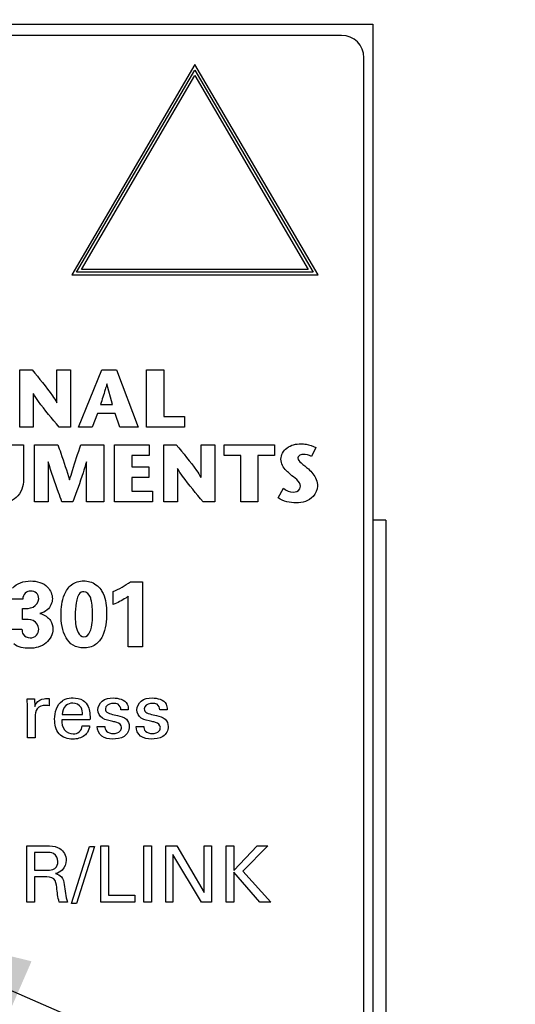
# Model space of a CAD drawing. Header units: inches. Extents: x 0.2 to 16.8, y 0.2 to 10.8.
# Tile 8 of 19: x 7.97 to 8.413, y 7.459 to 8.338. Entities that reach past the tile are written whole.
import ezdxf

# ---------------------------------------------------------------- set-up
doc = ezdxf.new("R2010")
doc.units = ezdxf.units.IN
doc.header["$LTSCALE"] = 0.935
doc.header["$MEASUREMENT"] = 0
doc.layers.get('0').update_dxf_attribs({"linetype": 'CONTINUOUS'})
doc.layers.add('DETAIL', color=7, linetype='CONTINUOUS')
doc.layers.add('DIMENSIONS', color=7, linetype='CONTINUOUS')
doc.styles.get("Standard").update_dxf_attribs({"font": 'txt', "width": 0.8})
doc.dimstyles.new('DIMSTYLE_1', dxfattribs={"dimtxt": 0.125, "dimasz": 0.18, "dimexe": 0.125, "dimexo": 0.0625, "dimgap": 0.03125, "dimtad": 0, "dimtih": 1, "dimtoh": 1, "dimdec": 3, "dimzin": 4, "dimdsep": 46, "dimtxsty": 'STANDARD', "dimblk": '_FILLED', "dimblk1": '_FILLED', "dimblk2": '_FILLED', "dimcen": 0.09, "dimadec": 0, "dimazin": 0, "dimtp": 0.005, "dimtm": 0.005, "dimtfac": 1, "dimtdec": 3, "dimtofl": 0, "dimtmove": 0, "dimatfit": 3, "dimldrblk": '_FILLED', "dimfxl": 1, "dimtolj": 1, "dimtzin": 4, "dimarcsym": 0})
doc.dimstyles.get("Standard").update_dxf_attribs({"dimtxt": 0.125, "dimasz": 0.18, "dimexe": 0.125, "dimexo": 0.0625, "dimgap": 0.09, "dimtad": 0, "dimtih": 1, "dimtoh": 1, "dimdec": 3, "dimzin": 4, "dimdsep": 46, "dimtxsty": 'STANDARD', "dimblk": '_FILLED', "dimblk1": '_FILLED', "dimblk2": '_FILLED', "dimcen": 0.09, "dimadec": 0, "dimazin": 0, "dimtol": 1, "dimtp": 0.01, "dimtm": 0.01, "dimtfac": 1, "dimtdec": 3, "dimtofl": 0, "dimtmove": 0, "dimatfit": 3, "dimldrblk": '_FILLED', "dimfxl": 1, "dimtolj": 1, "dimtzin": 4, "dimarcsym": 0})

# ---------------------------------------------------------------- blocks, each defined once
blk = doc.blocks.new('*D2')
at = {"layer": 'DIMENSIONS', "color": 2, "linetype": 'CONTINUOUS'}
blk.add_line((8.28533, 8.39675), (8.28533, 9.02175), dxfattribs=at)
at = {"layer": 'DIMENSIONS', "color": 2, "linetype": 'CONTINUOUS', "insert": (8.22283, 9.08425), "char_height": 0.125, "width": 1.125, "attachment_point": 1, "rotation": 90, "line_spacing_factor": 0.9}
blk.add_mtext('.492{\\Ftxt.shx;\\W1.000000;\\H0.125000; }[12.5]', dxfattribs=at)
blk = doc.blocks.new('_FILLED')
at = {"color": 0, "linetype": 'BYBLOCK'}
blk.add_solid([(0, 0), (-1, 0.1736), (-1, -0.1736)], dxfattribs=at)

msp = doc.modelspace()

# ---------------------------------------------------------------- linework, layer by layer
at = {"color": 7, "linetype": 'CONTINUOUS'}
for p, q in [((7.49933, 8.33425), (8.28533, 8.33425)), ((8.28533, 8.33425), (8.28533, 4.19834)), ((8.25733, 8.32425), (7.9278, 8.32425)), ((8.27733, 4.23425), (8.27733, 8.30425)), ((8.29705, 7.89125), (8.28533, 7.89125)), ((8.29705, 7.89125), (8.29705, 3.89125))]:
    msp.add_line(p, q, dxfattribs=at)
at = {"color": 40, "linetype": 'CONTINUOUS'}
for p, q in [((8.12633, 8.29825), (8.01633, 8.11025)), ((8.02069, 8.11275), (8.12632, 8.2933)), ((8.12632, 8.2933), (8.23198, 8.11275)), ((8.23633, 8.11025), (8.12633, 8.29825)), ((8.02505, 8.11525), (8.12633, 8.28835)), ((8.12633, 8.28835), (8.22761, 8.11525)), ((8.01633, 8.11025), (8.23633, 8.11025)), ((8.23198, 8.11275), (8.02069, 8.11275)), ((8.22761, 8.11525), (8.02505, 8.11525)), ((7.96981, 7.97437), (7.96981, 8.02539)), ((7.96981, 8.02539), (7.98098, 8.02539)), ((8.00313, 7.99616), (8.00313, 8.02539)), ((8.00313, 8.02539), (8.01523, 8.02539)), ((8.01523, 8.02539), (8.01523, 7.97437)), ((8.02247, 7.97437), (8.04325, 8.0254)), ((8.04325, 8.0254), (8.05616, 8.0254)), ((8.05616, 8.0254), (8.07556, 7.97437)), ((8.08305, 7.97437), (8.08305, 8.02539)), ((8.08305, 8.02539), (8.09846, 8.02539)), ((8.09846, 8.02539), (8.09846, 7.98391)), ((8.05275, 7.99463), (8.04778, 8.01286)), ((7.98189, 8.00426), (7.98189, 7.97437)), ((8.04203, 7.99463), (8.05275, 7.99463)), ((8.0394, 7.98655), (8.03452, 7.97437)), ((8.05522, 7.98655), (8.0394, 7.98655)), ((8.05923, 7.97437), (8.05522, 7.98655)), ((8.09846, 7.98391), (8.11712, 7.98391)), ((8.11712, 7.98391), (8.11712, 7.97437)), ((7.98189, 7.97437), (7.96981, 7.97437)), ((8.01523, 7.97437), (8.00495, 7.97437)), ((8.03452, 7.97437), (8.02247, 7.97437)), ((8.07556, 7.97437), (8.05923, 7.97437)), ((8.11712, 7.97437), (8.08305, 7.97437)), ((7.95999, 7.95848), (7.97328, 7.95848)), ((7.97328, 7.95848), (7.97328, 7.92764)), ((7.98303, 7.90753), (7.98303, 7.95855)), ((7.98303, 7.95855), (8.00386, 7.95855)), ((8.02451, 7.95855), (8.04493, 7.95855)), ((8.04493, 7.95855), (8.04493, 7.90753)), ((8.05446, 7.90753), (8.05446, 7.95855)), ((8.05446, 7.95855), (8.08546, 7.95855)), ((8.08546, 7.95855), (8.08546, 7.949)), ((8.09859, 7.90753), (8.09859, 7.95855)), ((8.09859, 7.95855), (8.10974, 7.95855)), ((8.1319, 7.92932), (8.1319, 7.95855)), ((8.1319, 7.95855), (8.14403, 7.95855)), ((8.14403, 7.95855), (8.14403, 7.90753)), ((8.15257, 7.949), (8.15257, 7.95855)), ((8.15257, 7.95855), (8.19741, 7.95855)), ((8.19741, 7.95855), (8.19741, 7.949)), ((8.23439, 7.956), (8.23045, 7.94799)), ((7.99513, 7.94325), (7.99513, 7.90753)), ((8.02955, 7.90753), (8.02955, 7.94325)), ((8.06986, 7.949), (8.06986, 7.93894)), ((8.08546, 7.949), (8.06986, 7.949)), ((8.1673, 7.949), (8.15257, 7.949)), ((8.1673, 7.90753), (8.1673, 7.949)), ((8.18268, 7.949), (8.18268, 7.90753)), ((8.19741, 7.949), (8.18268, 7.949)), ((8.06986, 7.93894), (8.08508, 7.93894)), ((8.08508, 7.93894), (8.08508, 7.92939)), ((8.11069, 7.93742), (8.11069, 7.90753)), ((8.06986, 7.92939), (8.06986, 7.91707)), ((8.08508, 7.92939), (8.06986, 7.92939)), ((8.06986, 7.91707), (8.08858, 7.91707)), ((8.08858, 7.91707), (8.08858, 7.90753)), ((8.20078, 7.91131), (8.20544, 7.91976)), ((7.99513, 7.90753), (7.98303, 7.90753)), ((8.01729, 7.90753), (8.00758, 7.90753)), ((8.04493, 7.90753), (8.02955, 7.90753)), ((8.08858, 7.90753), (8.05446, 7.90753)), ((8.11069, 7.90753), (8.09859, 7.90753)), ((8.14403, 7.90753), (8.13372, 7.90753)), ((8.18268, 7.90753), (8.1673, 7.90753)), ((8.06869, 7.83614), (8.07944, 7.83614)), ((8.07944, 7.83614), (8.07944, 7.77801)), ((8.05329, 7.81583), (8.05329, 7.8274)), ((7.97261, 7.82065), (7.95987, 7.82065)), ((8.06686, 7.77801), (8.06686, 7.82324)), ((7.97245, 7.80258), (7.97245, 7.81233)), ((7.95912, 7.79383), (7.97178, 7.79383)), ((8.07944, 7.77801), (8.06686, 7.77801)), ((7.97654, 7.73156), (7.98315, 7.73156)), ((7.97689, 7.72447), (7.97654, 7.73156)), ((7.98315, 7.73156), (7.98329, 7.72482)), ((7.99614, 7.73184), (7.99614, 7.72544)), ((7.97689, 7.69666), (7.97689, 7.72447)), ((7.9949, 7.72572), (7.99302, 7.72579)), ((7.99614, 7.72544), (7.9949, 7.72572)), ((8.06684, 7.7219), (8.06017, 7.7219)), ((8.10157, 7.7219), (8.09489, 7.7219)), ((7.9835, 7.71523), (7.9835, 7.69666)), ((8.03262, 7.71293), (8.00752, 7.71293)), ((8.00779, 7.71752), (8.02594, 7.71752)), ((8.02573, 7.70758), (8.03226, 7.70758)), ((8.03904, 7.70702), (8.04592, 7.70702)), ((8.07376, 7.70702), (8.08064, 7.70702)), ((7.9835, 7.69666), (7.97689, 7.69666)), ((7.97627, 7.55005), (7.97627, 7.60024)), ((7.97627, 7.60024), (7.9942, 7.60024)), ((8.01598, 7.54893), (8.03224, 7.5996)), ((8.03676, 7.5996), (8.02056, 7.54893)), ((8.03224, 7.5996), (8.03676, 7.5996)), ((8.04239, 7.55005), (8.04239, 7.60024)), ((8.04239, 7.60024), (8.04927, 7.60024)), ((8.04927, 7.60024), (8.04927, 7.55623)), ((8.08064, 7.55005), (8.08064, 7.60024)), ((8.08064, 7.60024), (8.08758, 7.60024)), ((8.08758, 7.60024), (8.08758, 7.55005)), ((8.10044, 7.55005), (8.10044, 7.60024)), ((8.10044, 7.60024), (8.1101, 7.60024)), ((8.1101, 7.60024), (8.13477, 7.55873)), ((8.13477, 7.55873), (8.13477, 7.60024)), ((8.13477, 7.60024), (8.14116, 7.60024)), ((8.14116, 7.60024), (8.14116, 7.55005)), ((8.15432, 7.55005), (8.15432, 7.60024)), ((8.15432, 7.60024), (8.1612, 7.60024)), ((8.1612, 7.57826), (8.18212, 7.60024)), ((8.1612, 7.60024), (8.1612, 7.57826)), ((8.19165, 7.60024), (8.16918, 7.57778)), ((8.18212, 7.60024), (8.19165, 7.60024)), ((7.98301, 7.59439), (7.98301, 7.57862)), ((7.99399, 7.59439), (7.98301, 7.59439)), ((8.10676, 7.59265), (8.10676, 7.55005)), ((8.13227, 7.55005), (8.10676, 7.59265)), ((7.98301, 7.57862), (7.99399, 7.57862)), ((7.98314, 7.5727), (7.98314, 7.55005)), ((7.99191, 7.5727), (7.98314, 7.5727)), ((8.1612, 7.57667), (8.1612, 7.55005)), ((8.18435, 7.55005), (8.1612, 7.57667)), ((8.16918, 7.57778), (8.19407, 7.55005)), ((8.04927, 7.55623), (8.07262, 7.55623)), ((8.07262, 7.55623), (8.07262, 7.55005)), ((7.98314, 7.55005), (7.97627, 7.55005)), ((8.01262, 7.55005), (8.00518, 7.55005)), ((8.02056, 7.54893), (8.01598, 7.54893)), ((8.07262, 7.55005), (8.04239, 7.55005)), ((8.08758, 7.55005), (8.08064, 7.55005)), ((8.10676, 7.55005), (8.10044, 7.55005)), ((8.14116, 7.55005), (8.13227, 7.55005)), ((8.1612, 7.55005), (8.15432, 7.55005)), ((8.19407, 7.55005), (8.18435, 7.55005))]:
    msp.add_line(p, q, dxfattribs=at)
at = {"color": 7, "linetype": 'CONTINUOUS'}
msp.add_arc((8.25733, 8.30425), 0.02, 0, 90, dxfattribs=at)
at = {"color": 40, "linetype": 'CONTINUOUS'}
msp.add_arc((8.02132, 7.9017), 0.08088, 293.2806, 305.8548, dxfattribs=at)
for points, knots in [([(7.98098, 8.02539), (7.98713, 8.01782), (7.99497, 8.00848), (8.00183, 7.99833), (8.00297, 7.99616)], [0, 0, 0, 0, 0.798888, 1, 1, 1, 1]), ([(8.04765, 8.01286), (8.04719, 8.01116), (8.04545, 8.00505), (8.04341, 7.99902), (8.04203, 7.99463)], [0, 0, 0, 0, 0.276395, 1, 1, 1, 1]), ([(8.00495, 7.97437), (7.99871, 7.98191), (7.99053, 7.99146), (7.98344, 8.00186), (7.98205, 8.00426)], [0, 0, 0, 0, 0.779591, 1, 1, 1, 1]), ([(8.20319, 7.94572), (8.20319, 7.94947), (8.2081, 7.95759), (8.21668, 7.95943), (8.22104, 7.95943)], [0, 0, 0, 0, 0.462394, 1, 1, 1, 1]), ([(8.22104, 7.95943), (8.22257, 7.95943), (8.22718, 7.95901), (8.23177, 7.95765), (8.23439, 7.956)], [0, 0, 0, 0, 0.331731, 1, 1, 1, 1]), ([(8.00386, 7.95855), (8.00474, 7.9561), (8.00848, 7.94572), (8.01197, 7.93524), (8.01431, 7.92714)], [0, 0, 0, 0, 0.235617, 1, 1, 1, 1]), ([(8.01444, 7.92714), (8.01523, 7.93001), (8.01829, 7.94057), (8.02191, 7.95096), (8.02451, 7.95855)], [0, 0, 0, 0, 0.270841, 1, 1, 1, 1]), ([(8.10974, 7.95855), (8.11591, 7.95099), (8.12377, 7.94164), (8.13063, 7.93149), (8.13177, 7.92932)], [0, 0, 0, 0, 0.799015, 1, 1, 1, 1]), ([(8.00758, 7.90753), (8.00654, 7.91033), (8.00215, 7.92213), (7.99803, 7.93405), (7.99527, 7.94325)], [0, 0, 0, 0, 0.237231, 1, 1, 1, 1]), ([(8.02939, 7.94325), (8.02844, 7.94002), (8.02473, 7.92801), (8.02045, 7.91618), (8.01729, 7.90753)], [0, 0, 0, 0, 0.267584, 1, 1, 1, 1]), ([(8.21166, 7.93209), (8.21045, 7.93315), (8.20627, 7.93652), (8.20319, 7.94189), (8.20319, 7.94572)], [0, 0, 0, 0, 0.29516, 1, 1, 1, 1]), ([(8.22294, 7.94988), (8.22228, 7.94988), (8.22037, 7.9498), (8.21844, 7.94803), (8.21844, 7.94675)], [0, 0, 0, 0, 0.340054, 1, 1, 1, 1]), ([(8.21844, 7.94675), (8.21844, 7.94507), (8.22223, 7.94144), (8.2256, 7.93891), (8.22769, 7.93699)], [0, 0, 0, 0, 0.372142, 1, 1, 1, 1]), ([(8.13372, 7.90753), (8.12748, 7.91507), (8.11931, 7.92463), (8.11222, 7.93502), (8.11082, 7.93742)], [0, 0, 0, 0, 0.779424, 1, 1, 1, 1]), ([(8.22769, 7.93699), (8.22911, 7.93565), (8.23336, 7.93159), (8.23585, 7.9256), (8.23585, 7.92166)], [0, 0, 0, 0, 0.330929, 1, 1, 1, 1]), ([(7.97328, 7.92764), (7.97328, 7.92179), (7.96904, 7.90924), (7.95663, 7.90658), (7.95125, 7.90658)], [0, 0, 0, 0, 0.521127, 1, 1, 1, 1]), ([(8.21421, 7.91621), (8.21637, 7.91621), (8.22, 7.91756), (8.22061, 7.92069), (8.22061, 7.92152)], [0, 0, 0, 0, 0.722547, 1, 1, 1, 1]), ([(8.23585, 7.92166), (8.23585, 7.91834), (8.23198, 7.9094), (8.22227, 7.90664), (8.21684, 7.90664)], [0, 0, 0, 0, 0.378669, 1, 1, 1, 1]), ([(7.97944, 7.8369), (7.98488, 7.8369), (7.99506, 7.8343), (7.99901, 7.82478), (7.99901, 7.82107)], [0, 0, 0, 0, 0.594577, 1, 1, 1, 1]), ([(8.00678, 7.80691), (8.00678, 7.81298), (8.00792, 7.82273), (8.01537, 7.83465), (8.02316, 7.83698), (8.02703, 7.83698)], [0, 0, 0, 0, 0.451945, 0.711817, 1, 1, 1, 1]), ([(8.02703, 7.83698), (8.02888, 7.83698), (8.0347, 7.83629), (8.03999, 7.83261), (8.04218, 7.82931)], [0, 0, 0, 0, 0.318682, 1, 1, 1, 1]), ([(7.97969, 7.8279), (7.97796, 7.8279), (7.97401, 7.82661), (7.97261, 7.82261), (7.97261, 7.82065)], [0, 0, 0, 0, 0.470579, 1, 1, 1, 1]), ([(7.98685, 7.82099), (7.98685, 7.82286), (7.98537, 7.82679), (7.98145, 7.8279), (7.97969, 7.8279)], [0, 0, 0, 0, 0.51525, 1, 1, 1, 1]), ([(8.02711, 7.82731), (8.02631, 7.82731), (8.02358, 7.82672), (8.02196, 7.8241), (8.02137, 7.82232)], [0, 0, 0, 0, 0.298214, 1, 1, 1, 1]), ([(8.03344, 7.82057), (8.03331, 7.82116), (8.03255, 7.82416), (8.02968, 7.82731), (8.02711, 7.82731)], [0, 0, 0, 0, 0.1883, 1, 1, 1, 1]), ([(8.04218, 7.82931), (8.04296, 7.82817), (8.04666, 7.82185), (8.04743, 7.81421), (8.04743, 7.80833)], [0, 0, 0, 0, 0.190842, 1, 1, 1, 1]), ([(7.97245, 7.81233), (7.9756, 7.81241), (7.98211, 7.81181), (7.98685, 7.81801), (7.98685, 7.82099)], [0, 0, 0, 0, 0.514607, 1, 1, 1, 1]), ([(7.99901, 7.82107), (7.99901, 7.81741), (7.99604, 7.81093), (7.99019, 7.80859), (7.98786, 7.80791)], [0, 0, 0, 0, 0.600787, 1, 1, 1, 1]), ([(8.02137, 7.82232), (8.02085, 7.82075), (8.01974, 7.81538), (8.01945, 7.80989), (8.01945, 7.80608)], [0, 0, 0, 0, 0.302438, 1, 1, 1, 1]), ([(8.06686, 7.82324), (8.06613, 7.82269), (8.06187, 7.81977), (8.05722, 7.81743), (8.05329, 7.81583)], [0, 0, 0, 0, 0.177247, 1, 1, 1, 1]), ([(7.98677, 7.794), (7.98677, 7.79699), (7.98225, 7.8034), (7.97562, 7.80258), (7.97245, 7.80258)], [0, 0, 0, 0, 0.485219, 1, 1, 1, 1]), ([(7.98786, 7.80791), (7.98958, 7.80736), (7.99205, 7.80641), (7.99415, 7.80485), (7.99477, 7.80433)], [0, 0, 0, 0, 0.691683, 1, 1, 1, 1]), ([(7.99477, 7.80433), (7.9957, 7.80355), (7.99841, 7.80068), (7.99951, 7.79661), (7.99951, 7.79392)], [0, 0, 0, 0, 0.311297, 1, 1, 1, 1]), ([(8.02686, 7.7771), (8.02361, 7.7771), (8.01706, 7.77859), (8.00796, 7.78915), (8.00678, 7.79985), (8.00678, 7.80691)], [0, 0, 0, 0, 0.243603, 0.470304, 1, 1, 1, 1]), ([(8.01945, 7.80608), (8.01945, 7.80369), (8.01941, 7.79727), (8.02249, 7.78692), (8.02719, 7.78692)], [0, 0, 0, 0, 0.337677, 1, 1, 1, 1]), ([(8.04743, 7.80833), (8.04743, 7.80132), (8.04661, 7.79058), (8.03787, 7.77883), (8.03053, 7.7771), (8.02686, 7.7771)], [0, 0, 0, 0, 0.50216, 0.736937, 1, 1, 1, 1]), ([(8.02719, 7.78692), (8.03217, 7.78692), (8.03488, 7.79765), (8.03493, 7.80411), (8.03493, 7.80624)], [0, 0, 0, 0, 0.700064, 1, 1, 1, 1]), ([(7.97178, 7.79383), (7.97185, 7.79226), (7.97249, 7.78809), (7.97692, 7.78609), (7.97928, 7.78609)], [0, 0, 0, 0, 0.399847, 1, 1, 1, 1]), ([(7.99951, 7.79392), (7.99951, 7.78937), (7.99424, 7.77929), (7.98372, 7.77676), (7.97844, 7.77676)], [0, 0, 0, 0, 0.46296, 1, 1, 1, 1]), ([(7.97928, 7.78609), (7.98126, 7.78609), (7.98555, 7.78769), (7.98677, 7.79201), (7.98677, 7.794)], [0, 0, 0, 0, 0.498361, 1, 1, 1, 1]), ([(7.98329, 7.72482), (7.98357, 7.72591), (7.98512, 7.72946), (7.98902, 7.73133), (7.99163, 7.7317)], [0, 0, 0, 0, 0.299949, 1, 1, 1, 1]), ([(8.00794, 7.72989), (8.00874, 7.73046), (8.01172, 7.73202), (8.01512, 7.73246), (8.01746, 7.73246)], [0, 0, 0, 0, 0.297216, 1, 1, 1, 1]), ([(8.01746, 7.73246), (8.02055, 7.73246), (8.02636, 7.7315), (8.03262, 7.72364), (8.03271, 7.71694), (8.03262, 7.71293)], [0, 0, 0, 0, 0.327398, 0.575396, 1, 1, 1, 1]), ([(8.03974, 7.72183), (8.03974, 7.72469), (8.04311, 7.73119), (8.04994, 7.7324), (8.05336, 7.7324)], [0, 0, 0, 0, 0.455123, 1, 1, 1, 1]), ([(8.07446, 7.72183), (8.07446, 7.72469), (8.07783, 7.73119), (8.08467, 7.7324), (8.08808, 7.7324)], [0, 0, 0, 0, 0.455123, 1, 1, 1, 1]), ([(7.99302, 7.72579), (7.99027, 7.72579), (7.98404, 7.72394), (7.9835, 7.71781), (7.9835, 7.71523)], [0, 0, 0, 0, 0.515158, 1, 1, 1, 1]), ([(8.01732, 7.72781), (8.01509, 7.72781), (8.00961, 7.72609), (8.00785, 7.72041), (8.00779, 7.71752)], [0, 0, 0, 0, 0.435749, 1, 1, 1, 1]), ([(8.02594, 7.71752), (8.02599, 7.71969), (8.02564, 7.72509), (8.0201, 7.72781), (8.01732, 7.72781)], [0, 0, 0, 0, 0.439116, 1, 1, 1, 1]), ([(8.05315, 7.7114), (8.04992, 7.71214), (8.04347, 7.71278), (8.03974, 7.71905), (8.03974, 7.72183)], [0, 0, 0, 0, 0.543917, 1, 1, 1, 1]), ([(8.05343, 7.7276), (8.05292, 7.7276), (8.05001, 7.72758), (8.04634, 7.72507), (8.04634, 7.72259)], [0, 0, 0, 0, 0.169607, 1, 1, 1, 1]), ([(8.04634, 7.72259), (8.04634, 7.72191), (8.04694, 7.71942), (8.04964, 7.71858), (8.05127, 7.71814)], [0, 0, 0, 0, 0.287388, 1, 1, 1, 1]), ([(8.06017, 7.7219), (8.06024, 7.7237), (8.0585, 7.72744), (8.0549, 7.7276), (8.05343, 7.7276)], [0, 0, 0, 0, 0.54955, 1, 1, 1, 1]), ([(8.08787, 7.7114), (8.08464, 7.71214), (8.07819, 7.71278), (8.07446, 7.71905), (8.07446, 7.72183)], [0, 0, 0, 0, 0.543917, 1, 1, 1, 1]), ([(8.08815, 7.7276), (8.08764, 7.7276), (8.08473, 7.72758), (8.08106, 7.72507), (8.08106, 7.72259)], [0, 0, 0, 0, 0.169607, 1, 1, 1, 1]), ([(8.08106, 7.72259), (8.08106, 7.72191), (8.08166, 7.71942), (8.08437, 7.71858), (8.08599, 7.71814)], [0, 0, 0, 0, 0.287388, 1, 1, 1, 1]), ([(8.09489, 7.7219), (8.09496, 7.7237), (8.09322, 7.72744), (8.08963, 7.7276), (8.08815, 7.7276)], [0, 0, 0, 0, 0.54955, 1, 1, 1, 1]), ([(8.01725, 7.69562), (8.01287, 7.69562), (8.00286, 7.69882), (8.00105, 7.70893), (8.00105, 7.71349)], [0, 0, 0, 0, 0.489704, 1, 1, 1, 1]), ([(8.00752, 7.71293), (8.00746, 7.70984), (8.00819, 7.70316), (8.01469, 7.70035), (8.01753, 7.70035)], [0, 0, 0, 0, 0.521125, 1, 1, 1, 1]), ([(8.05127, 7.71814), (8.05326, 7.71767), (8.05792, 7.71652), (8.06302, 7.7153), (8.06511, 7.71335)], [0, 0, 0, 0, 0.416498, 1, 1, 1, 1]), ([(8.08599, 7.71814), (8.08798, 7.71767), (8.09264, 7.71652), (8.09774, 7.7153), (8.09983, 7.71335)], [0, 0, 0, 0, 0.416498, 1, 1, 1, 1]), ([(8.01753, 7.70035), (8.01945, 7.70035), (8.02374, 7.70139), (8.02551, 7.70555), (8.02573, 7.70758)], [0, 0, 0, 0, 0.484108, 1, 1, 1, 1]), ([(8.03226, 7.70758), (8.0322, 7.70708), (8.03191, 7.70445), (8.03073, 7.70186), (8.02928, 7.70028)], [0, 0, 0, 0, 0.189406, 1, 1, 1, 1]), ([(8.05266, 7.6957), (8.04939, 7.6957), (8.04218, 7.69664), (8.03901, 7.70378), (8.03904, 7.70702)], [0, 0, 0, 0, 0.50221, 1, 1, 1, 1]), ([(8.04592, 7.70702), (8.04588, 7.70556), (8.04711, 7.70157), (8.05137, 7.7007), (8.05357, 7.7007)], [0, 0, 0, 0, 0.399651, 1, 1, 1, 1]), ([(8.0608, 7.70619), (8.0608, 7.70822), (8.0573, 7.71074), (8.05429, 7.71114), (8.05315, 7.7114)], [0, 0, 0, 0, 0.63595, 1, 1, 1, 1]), ([(8.08738, 7.6957), (8.08411, 7.6957), (8.0769, 7.69664), (8.07373, 7.70378), (8.07376, 7.70702)], [0, 0, 0, 0, 0.50221, 1, 1, 1, 1]), ([(8.08064, 7.70702), (8.08061, 7.70556), (8.08183, 7.70157), (8.0861, 7.7007), (8.08829, 7.7007)], [0, 0, 0, 0, 0.399651, 1, 1, 1, 1]), ([(8.09552, 7.70619), (8.09552, 7.70822), (8.09202, 7.71074), (8.08901, 7.71114), (8.08787, 7.7114)], [0, 0, 0, 0, 0.63595, 1, 1, 1, 1]), ([(8.02928, 7.70028), (8.02881, 7.69975), (8.02563, 7.69672), (8.0209, 7.69562), (8.01725, 7.69562)], [0, 0, 0, 0, 0.162069, 1, 1, 1, 1]), ([(7.9942, 7.60024), (7.99499, 7.60024), (7.99891, 7.6002), (8.00309, 7.59957), (8.00574, 7.59787)], [0, 0, 0, 0, 0.200466, 1, 1, 1, 1]), ([(8.004, 7.58626), (8.004, 7.58897), (8.00121, 7.59436), (7.99604, 7.59439), (7.99399, 7.59439)], [0, 0, 0, 0, 0.570428, 1, 1, 1, 1]), ([(8.00059, 7.57973), (8.00092, 7.57992), (8.00298, 7.58137), (8.004, 7.58414), (8.004, 7.58626)], [0, 0, 0, 0, 0.154008, 1, 1, 1, 1]), ([(8.00289, 7.56332), (8.00259, 7.56593), (8.00148, 7.57246), (7.99476, 7.5727), (7.99191, 7.5727)], [0, 0, 0, 0, 0.47963, 1, 1, 1, 1]), ([(7.99399, 7.57862), (7.99436, 7.57862), (7.99657, 7.57866), (7.99898, 7.57877), (8.00059, 7.57973)], [0, 0, 0, 0, 0.162206, 1, 1, 1, 1]), ([(8.00185, 7.57548), (8.00382, 7.57497), (8.00829, 7.573), (8.00922, 7.56817), (8.00948, 7.56583)], [0, 0, 0, 0, 0.463261, 1, 1, 1, 1])]:
    msp.add_open_spline(points, degree=3, knots=knots, dxfattribs=at)
for points in [[(8.23045, 7.94799), (8.22824, 7.94932), (8.22552, 7.94988), (8.22294, 7.94988)], [(8.22061, 7.92152), (8.22061, 7.92614), (8.21512, 7.92904), (8.21166, 7.93209)], [(8.20544, 7.91976), (8.20795, 7.91785), (8.21105, 7.91621), (8.21421, 7.91621)], [(8.21684, 7.90664), (8.21126, 7.90664), (8.20513, 7.90782), (8.20078, 7.91131)], [(7.96329, 7.83048), (7.96696, 7.83496), (7.97365, 7.8369), (7.97944, 7.8369)], [(8.03493, 7.80624), (8.03493, 7.81105), (8.03474, 7.81595), (8.03344, 7.82057)], [(7.97844, 7.77676), (7.9736, 7.77676), (7.96823, 7.77765), (7.96445, 7.78068)], [(7.99163, 7.7317), (7.99312, 7.73191), (7.99464, 7.73193), (7.99614, 7.73184)], [(8.05336, 7.7324), (8.05793, 7.7324), (8.0639, 7.73106), (8.06594, 7.72697)], [(8.08808, 7.7324), (8.09265, 7.7324), (8.09862, 7.73106), (8.10066, 7.72697)], [(8.00105, 7.71349), (8.00105, 7.71942), (8.00307, 7.7265), (8.00794, 7.72989)], [(8.06594, 7.72697), (8.06666, 7.72541), (8.06684, 7.72362), (8.06684, 7.7219)], [(8.10066, 7.72697), (8.10139, 7.72541), (8.10157, 7.72362), (8.10157, 7.7219)], [(8.06511, 7.71335), (8.06681, 7.71176), (8.06775, 7.70921), (8.06775, 7.70688)], [(8.09983, 7.71335), (8.10153, 7.71176), (8.10247, 7.70921), (8.10247, 7.70688)], [(8.05969, 7.70292), (8.06039, 7.70384), (8.0608, 7.70504), (8.0608, 7.70619)], [(8.06775, 7.70688), (8.06775, 7.70355), (8.06586, 7.69982), (8.06302, 7.69805)], [(8.09441, 7.70292), (8.09511, 7.70384), (8.09552, 7.70504), (8.09552, 7.70619)], [(8.10247, 7.70688), (8.10247, 7.70355), (8.10058, 7.69982), (8.09775, 7.69805)], [(8.06302, 7.69805), (8.06001, 7.6962), (8.0562, 7.6957), (8.05266, 7.6957)], [(8.05357, 7.7007), (8.05574, 7.7007), (8.05833, 7.70123), (8.05969, 7.70292)], [(8.09775, 7.69805), (8.09473, 7.6962), (8.09093, 7.6957), (8.08738, 7.6957)], [(8.08829, 7.7007), (8.09046, 7.7007), (8.09306, 7.70123), (8.09441, 7.70292)], [(8.00574, 7.59787), (8.00902, 7.5958), (8.0113, 7.59153), (8.0113, 7.58765)], [(8.0113, 7.58765), (8.0113, 7.58446), (8.01001, 7.58101), (8.00775, 7.57875)], [(8.00775, 7.57875), (8.00616, 7.57716), (8.00402, 7.57608), (8.00185, 7.57548)], [(8.00518, 7.55005), (8.00376, 7.55431), (8.00346, 7.55887), (8.00289, 7.56332)], [(8.00948, 7.56583), (8.01012, 7.5605), (8.01085, 7.55511), (8.01262, 7.55005)]]:
    msp.add_open_spline(points, degree=3, dxfattribs=at)

# ---------------------------------------------------------------- dimensions: what is measured, and where the dimension line sits
at = {"layer": 'DIMENSIONS', "color": 2, "linetype": 'CONTINUOUS'}
dim = msp.add_ordinate_dim(feature_location=(8.28533, 8.39675), offset=(0, 0.625), dtype=1, origin=(7.79333, 8.33425), dimstyle='DIMSTYLE_1', dxfattribs=at)
dim.commit()
dim.dimension.update_dxf_attribs({"geometry": '*D2', "text_midpoint": (8.28533, 9.64675)})

# ---------------------------------------------------------------- leaders
at = {"layer": 'DETAIL', "color": 2, "linetype": 'CONTINUOUS'}
msp.add_leader([(7.8029, 7.54051), (9.03533, 7.00335), (9.21533, 7.00335)], dimstyle='STANDARD', override={"dimtad": 0}, dxfattribs=at)

doc.saveas('drawing.dxf')
